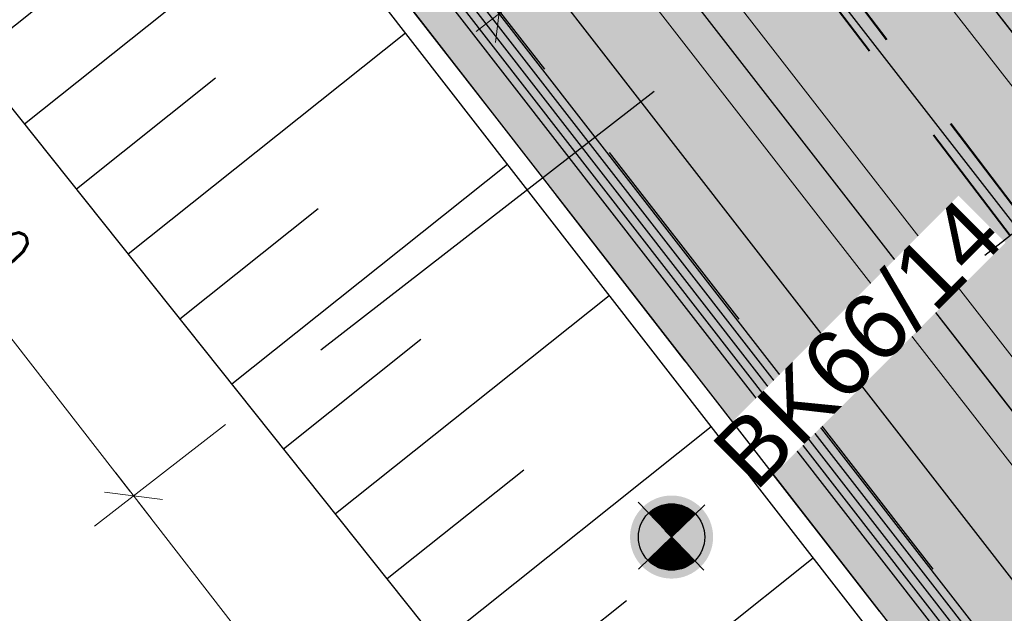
# Model space of a CAD drawing. Header units: metres. Extents: x 3458045 to 3462392, y 5482308 to 5484762.
# Tile 43 of 256: x 3459698 to 3459713, y 5483478 to 5483487. Entities that reach past the tile are written whole.
import ezdxf
from ezdxf.enums import TextEntityAlignment as Align

# ---------------------------------------------------------------- set-up
doc = ezdxf.new("R2010")
doc.units = ezdxf.units.M
doc.header["$PDMODE"] = 3
doc.header["$PDSIZE"] = 0.1
for name, pattern in [('AUSGEZOGEN', [2, 1, 1]), ('STRICHPUNKT2', [12.7, 6.35, -3.175, 0, -3.175]), ('VERDECKT2', [4.7625, 3.175, -1.5875])]:
    doc.linetypes.add(name, pattern=pattern)
doc.layers.get('0').update_dxf_attribs({"linetype": 'CONTINUOUS'})
doc.layers.get('DEFPOINTS').update_dxf_attribs({"linetype": 'CONTINUOUS'})
for name, color, linetype in [('BAUER_BK 2014', 1, 'CONTINUOUS'), ('SP_ACHSE_6721', 7, 'CONTINUOUS'), ('SP_ACHSE_6731', 7, 'CONTINUOUS'), ('SP_ACHSE_8521', 7, 'CONTINUOUS'), ('SP_AXIS', 7, 'CONTINUOUS'), ('SP_BAUGRUBE-BÖSCHUNG', 210, 'AUSGEZOGEN'), ('SP_BAUGRUBE-VERBAU', 210, 'AUSGEZOGEN'), ('SP_Blockfugen', 2, 'STRICHPUNKT2'), ('SP_Entwässerung', 170, 'VERDECKT2'), ('SP_SOLID_Trogsohle_L6', 254, 'CONTINUOUS'), ('SP_StadtbahnFluchtweg', 1, 'CONTINUOUS'), ('SP_TrogTunnel-Bautoleranz', 160, 'VERDECKT2'), ('SP_Trogwand_L6', 2, 'CONTINUOUS'), ('SP_Vb_Planung', 10, 'CONTINUOUS'), ('SP_VERM', 1, 'CONTINUOUS'), ('T__AXIS', 3, 'CONTINUOUS')]:
    doc.layers.add(name, color=color, linetype=linetype)
doc.layers.add('SP_HILF', color=6, linetype='CONTINUOUS', plot=False)
doc.styles.add('SIMPLEX8', font='simplexd.shx', dxfattribs={"width": 0.8})
doc.styles.add('SP_F', font='romans.shx', dxfattribs={"width": 0.7, "bigfont": 'sp_f.shx'})
doc.styles.get("Standard").update_dxf_attribs({"font": 'txt.shx'})
doc.linetypes.add('EISENBAHN', pattern='A,0.15,[130,ltypeshp.shx,S=0.25,R=0,X=0,Y=0],0.15', length=0.3)
doc.dimstyles.new('SOFI35$0', dxfattribs={"dimtxt": 3.5, "dimasz": 0.35, "dimexe": 0.9, "dimexo": 0.625, "dimgap": 0.945, "dimtad": 1, "dimdec": 3, "dimrnd": 0.001, "dimzin": 1, "dimdsep": 46, "dimtxsty": 'SP_F', "dimblk1": 'SOF_BEMSTR1', "dimblk2": 'SOF_BEMSTR2', "dimsah": 1, "dimcen": 3.5, "dimse1": 1, "dimse2": 1, "dimclrd": 1, "dimclre": 1, "dimclrt": 2, "dimaunit": 2, "dimazin": 0, "dimtfac": 1, "dimtdec": 3, "dimtmove": 0, "dimatfit": 3, "dimfxl": 1, "dimtolj": 1, "dimtzin": 0, "dimlwd": 0, "dimlwe": 0, "dimarcsym": 0})

# ---------------------------------------------------------------- blocks, each defined once
blk = doc.blocks.new('SOF_BEMSTR2')
at = {"color": 0, "linetype": 'ByBlock', "lineweight": -2}
for p, q in [((0, -20), (0, 8.5)), ((3.535, 3.535), (-3.535, -3.535)), ((-5, 0), (5, 0))]:
    blk.add_line(p, q, dxfattribs=at)
blk = doc.blocks.new('SOF_BEMSTR1')
at = {"color": 0, "linetype": 'ByBlock', "lineweight": -2}
for p, q in [((0, 20), (0, -8.5)), ((3.535, 3.535), (-3.535, -3.535)), ((-5, 0), (5, 0))]:
    blk.add_line(p, q, dxfattribs=at)
blk = doc.blocks.new('*D10')
at = {"layer": 'DEFPOINTS', "color": 0, "linetype": 'AUSGEZOGEN', "transparency": 16777216}
for p in [(3459707.734, 5483488.19), (3459705.267, 5483487.413), (3459705.819, 5483486.703)]:
    blk.add_point(p, dxfattribs=at)
at = {"layer": 'SP_VERM', "color": 1, "linetype": 'AUSGEZOGEN', "lineweight": 0, "transparency": 16777216}
blk.add_line((3459707.113, 5483488.847), (3459705.336, 5483487.467), dxfattribs=at)
at = {"layer": 'SP_VERM', "color": 1, "linetype": 'AUSGEZOGEN', "lineweight": 0, "transparency": 16777216, "xscale": 0.08750000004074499, "yscale": 0.08750000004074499, "zscale": 0.08750000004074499}
for name, p, rotation in [('SOF_BEMSTR2', (3459707.182, 5483488.901), 37.84192691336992), ('SOF_BEMSTR1', (3459705.267, 5483487.413), 217.8419269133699)]:
    blk.add_blockref(name, p, dxfattribs=dict(at, rotation=rotation))
at = {"layer": 'SP_VERM', "color": 2, "linetype": 'AUSGEZOGEN', "transparency": 16777216, "insert": (3459705.811, 5483488.689), "char_height": 0.875, "attachment_point": 5, "rotation": 37.8419, "style": 'SP_F'}
blk.add_mtext('\\A1;\\A1;2.42{\\H.7x;\\S5^ ;}', dxfattribs=at)
blk = doc.blocks.new('*D75')
at = {"layer": 'DEFPOINTS', "color": 0, "linetype": 'AUSGEZOGEN', "transparency": 16777216}
for p in [(3459703.332, 5483482.925), (3459699.769, 5483480.157), (3459709.467, 5483475.028)]:
    blk.add_point(p, dxfattribs=at)
at = {"layer": 'SP_VERM', "color": 1, "linetype": 'AUSGEZOGEN', "lineweight": 0, "transparency": 16777216}
blk.add_line((3459705.85, 5483472.329), (3459699.823, 5483480.088), dxfattribs=at)
at = {"layer": 'SP_VERM', "color": 1, "linetype": 'AUSGEZOGEN', "lineweight": 0, "transparency": 16777216, "xscale": 0.08750000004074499, "yscale": 0.08750000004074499, "zscale": 0.08750000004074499}
for name, p, rotation in [('SOF_BEMSTR2', (3459699.769, 5483480.157), 127.8419269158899), ('SOF_BEMSTR1', (3459705.904, 5483472.26), 307.8419269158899)]:
    blk.add_blockref(name, p, dxfattribs=dict(at, rotation=rotation))
at = {"layer": 'SP_VERM', "color": 2, "linetype": 'AUSGEZOGEN', "transparency": 16777216, "insert": (3459703.369, 5483476.622), "char_height": 0.875, "attachment_point": 5, "rotation": 307.8419, "style": 'SP_F'}
blk.add_mtext('\\A1;\\A1;10.00{\\H.7x;\\S^ ;}', dxfattribs=at)
blk = doc.blocks.new('*D77')
at = {"layer": 'DEFPOINTS', "color": 0, "linetype": 'AUSGEZOGEN', "transparency": 16777216}
for p in [(3459697.197, 5483490.822), (3459693.634, 5483488.054), (3459703.332, 5483482.925)]:
    blk.add_point(p, dxfattribs=at)
at = {"layer": 'SP_VERM', "color": 1, "linetype": 'AUSGEZOGEN', "lineweight": 0, "transparency": 16777216}
blk.add_line((3459699.715, 5483480.227), (3459693.688, 5483487.985), dxfattribs=at)
at = {"layer": 'SP_VERM', "color": 1, "linetype": 'AUSGEZOGEN', "lineweight": 0, "transparency": 16777216, "xscale": 0.08750000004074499, "yscale": 0.08750000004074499, "zscale": 0.08750000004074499}
for name, p, rotation in [('SOF_BEMSTR2', (3459693.634, 5483488.054), 127.8419269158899), ('SOF_BEMSTR1', (3459699.769, 5483480.157), 307.8419269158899)]:
    blk.add_blockref(name, p, dxfattribs=dict(at, rotation=rotation))
at = {"layer": 'SP_VERM', "color": 2, "linetype": 'AUSGEZOGEN', "transparency": 16777216, "insert": (3459697.234, 5483484.519), "char_height": 0.875, "attachment_point": 5, "rotation": 307.8419, "style": 'SP_F'}
blk.add_mtext('\\A1;\\A1;10.00{\\H.7x;\\S^ ;}', dxfattribs=at)
blk = doc.blocks.new('BK66-14')
at = {"layer": 'BAUER_BK 2014'}
h = blk.add_hatch(color=11, dxfattribs=at)
h.dxf.hatch_style = 1
h.paths.add_polyline_path([(-2.5, 0, 1), (2.5, 0, 1)])
blk.add_point((0, 0), dxfattribs=at)
blk = doc.blocks.new('SOFI-HK', base_point=(0, 0.000969))
at = {"color": 0, "linetype": 'Continuous'}
for p, q in [((0, 0.139982), (0, -0.138069)), ((-0.145258, 0.000969), (0.139135, 0.000969))]:
    blk.add_line(p, q, dxfattribs=at)
at = {"color": 0, "linetype": 'Continuous', "const_width": 0.1}
for points in [[(0, 0.050969, 0.414214), (-0.05, 0.000969)], [(0.05, 0.000969, -0.414214), (0, -0.049031)]]:
    blk.add_lwpolyline(points, format="xyb", dxfattribs=at)
at = {"color": 0, "linetype": 'Continuous'}
blk.add_circle((0, 0.000969), 0.1, dxfattribs=at)
blk = doc.blocks.new('*U404')
at = {"color": 0, "linetype": 'ByBlock'}
for p, q in [((-15.876, 19.291), (-11.682, 22.633)), ((-16.655, 20.269), (-14.552, 21.944)), ((-14.318, 17.336), (-10.148, 20.659)), ((-15.097, 18.313), (-13.006, 19.98)), ((-12.76, 15.381), (-8.614, 18.684)), ((-13.539, 16.358), (-11.46, 18.015)), ((-11.202, 13.426), (-7.081, 16.71)), ((-11.981, 14.403), (-9.914, 16.05)), ((-9.644, 11.47), (-5.547, 14.735)), ((-10.423, 12.448), (-8.368, 14.085)), ((-8.086, 9.515), (-4.013, 12.761)), ((-8.865, 10.493), (-6.822, 12.121))]:
    blk.add_line(p, q, dxfattribs=at)
blk = doc.blocks.new('kmr_i')
at = {"color": 1, "linetype": 'Continuous'}
blk.add_line((0, 0), (0, 1.416438), dxfattribs=at)
at = {"color": 1, "linetype": 'Continuous', "style": 'SIMPLEX8', "width": 0.8}
blk.add_attdef('STATION', text='', height=1, rotation=270.0000584, dxfattribs=at).set_placement((0, -0.50985), align=Align.MIDDLE_LEFT)

msp = doc.modelspace()

# ---------------------------------------------------------------- hatches: boundary and pattern name
at = {"layer": 'SP_SOLID_Trogsohle_L6'}
h = msp.add_hatch(color=253, dxfattribs=at)
h.dxf.hatch_style = 1
edge = h.paths.add_edge_path()
edge.add_arc((3460127.8927, 5483834.6133), 537.099, 217.164557, 217.694715, ccw=False)
edge.add_arc((3459955.4988, 5483703.9272), 320.7694, 216.281031, 217.164557, ccw=False)
edge.add_arc((3459880.7609, 5483649.0648), 228.0567, 215.044095, 216.281031, ccw=False)
edge.add_arc((3459838.5915, 5483619.4891), 176.5497, 213.453748, 215.044095, ccw=False)
edge.add_arc((3459811.2445, 5483601.4202), 143.7725, 211.509991, 213.453748, ccw=False)
edge.add_arc((3459791.8985, 5483589.5604), 121.0806, 209.645391, 211.509991, ccw=False)
edge.add_line((3459686.667, 5483529.6702), (3459677.3737, 5483524.3822))
edge.add_arc((3459790.1917, 5483588.7788), 129.9031, 209.717763, 211.552114)
edge.add_arc((3459809.7879, 5483600.8119), 152.899, 211.552114, 213.48297)
edge.add_arc((3459837.4921, 5483619.137), 186.1154, 213.48297, 215.062767)
edge.add_arc((3459880.2167, 5483649.123), 238.3127, 215.062767, 216.291498)
edge.add_arc((3459955.9461, 5483704.7344), 332.2677, 216.291498, 217.169163)
edge.add_arc((3460130.6394, 5483837.1857), 551.4962, 217.169163, 217.695762)
edge.add_arc((3460997.9826, 5484507.4422), 1647.6385, 217.6957619, 217.8712949)
edge.add_line((3459697.3503, 5483495.9738), (3459712.0627, 5483477.0354))
edge.add_line((3459712.0627, 5483477.0354), (3459718.3037, 5483469.2429))
edge.add_line((3459718.3037, 5483469.2429), (3459719.0948, 5483469.8574))
edge.add_line((3459719.0948, 5483469.8574), (3459725.4524, 5483474.7964))
edge.add_line((3459725.4524, 5483474.7964), (3459726.2429, 5483475.4105))
edge.add_line((3459726.2429, 5483475.4105), (3459720.4822, 5483483.557))
edge.add_line((3459720.4822, 5483483.557), (3459705.9566, 5483502.2551))
edge.add_arc((3460984.2707, 5484496.3712), 1619.3684, 217.6947149, 217.871406, ccw=False)

# ---------------------------------------------------------------- linework, layer by layer
at = {"layer": 'SP_ACHSE_6721'}
msp.add_lwpolyline([(3459853.5264, 5483320.0167, -0.1948963), (3459834.0333, 5483331.317), (3459703.015, 5483499.9698, -0.000771), (3459699.9492, 5483503.9245, -0.0023131), (3459696.908, 5483507.8981, -0.0038551), (3459693.916, 5483511.9088, -0.0053972), (3459690.9988, 5483515.9742, -0.0069393), (3459688.1827, 5483520.1102, -0.0084814), (3459685.4956, 5483524.3311, -0.0100236), (3459682.9666, 5483528.6484, -0.0115658), (3459680.6263, 5483533.0707, -0.0049744), (3459679.7641, 5483534.8411, -0.2153203), (3459678.2508, 5483614.3812, -0.0091566)], format="xyb", dxfattribs=at)
at = {"layer": 'SP_ACHSE_6731'}
msp.add_lwpolyline([(3459675.7031, 5483617.3858, 0.2228231), (3459677.0437, 5483532.3132, 0.0025401), (3459677.5007, 5483531.3892, 0.0114891), (3459679.8618, 5483526.94, 0.0099571), (3459682.4115, 5483522.5961, 0.0084252), (3459685.1192, 5483518.3487, 0.0068933), (3459687.9557, 5483514.1863, 0.0053614), (3459690.8935, 5483510.0945, 0.0038296), (3459693.906, 5483506.0574, 0.0022977), (3459696.9678, 5483502.0574, 0.0007659), (3459700.054, 5483498.0763), (3459831.272, 5483329.1671, 0.2011722), (3459853.8419, 5483316.445, 0.0012629)], format="xyb", dxfattribs=at)
at = {"layer": 'SP_ACHSE_8521'}
msp.add_lwpolyline([(3459694.0808, 5483383.6589, 0.2800965), (3459702.0956, 5483470.5561, 0.0116649), (3459700.1549, 5483474.3008, 0.0099688), (3459698.0344, 5483477.9921, 0.0081562), (3459695.7815, 5483481.6042, 0.0063437), (3459693.4247, 5483485.1496, 0.0045312), (3459690.9914, 5483488.6429, 0.0027187), (3459688.5077, 5483492.1005, 0.0009062), (3459685.9989, 5483495.5401, -0.0007831), (3459683.0952, 5483499.5198, -0.0023494), (3459680.2165, 5483503.5177, -0.0039157), (3459677.3881, 5483507.5512, -0.005482), (3459674.6361, 5483511.6372, -0.0070483), (3459671.9873, 5483515.7908, -0.0086147), (3459669.47, 5483520.0252, -0.0101697), (3459667.116, 5483524.3467, -0.2255197), (3459663.8072, 5483620.7334, -0.0051343)], format="xyb", dxfattribs=at)
at = {"layer": 'SP_AXIS'}
for points in [[(3459694.0808, 5483383.6589, 0.2800965), (3459702.0956, 5483470.5561, 0.0116649), (3459700.1549, 5483474.3008, 0.0099688), (3459698.0344, 5483477.9921, 0.0081562), (3459695.7815, 5483481.6042, 0.0063437), (3459693.4247, 5483485.1496, 0.0045312), (3459690.9914, 5483488.6429, 0.0027187), (3459688.5077, 5483492.1005, 0.0009062), (3459685.9989, 5483495.5401, -0.0007831), (3459683.0952, 5483499.5198, -0.0023494), (3459680.2165, 5483503.5177, -0.0039157), (3459677.3881, 5483507.5512, -0.005482), (3459674.6361, 5483511.6372, -0.0070483), (3459671.9873, 5483515.7908, -0.0086147), (3459669.47, 5483520.0252, -0.0101697), (3459667.116, 5483524.3467, -0.2255197), (3459663.8072, 5483620.7334, -0.0051343)], [(3459675.7031, 5483617.3858, 0.2228231), (3459677.0437, 5483532.3132, 0.0025401), (3459677.5007, 5483531.3892, 0.0114891), (3459679.8618, 5483526.94, 0.0099571), (3459682.4115, 5483522.5961, 0.0084252), (3459685.1192, 5483518.3487, 0.0068933), (3459687.9557, 5483514.1863, 0.0053614), (3459690.8935, 5483510.0945, 0.0038296), (3459693.906, 5483506.0574, 0.0022977), (3459696.9678, 5483502.0574, 0.0007659), (3459700.054, 5483498.0763), (3459831.272, 5483329.1671, 0.2011722), (3459853.8419, 5483316.445, 0.0012629)], [(3459853.5264, 5483320.0167, -0.1948963), (3459834.0333, 5483331.317), (3459703.015, 5483499.9698, -0.000771), (3459699.9492, 5483503.9245, -0.0023131), (3459696.908, 5483507.8981, -0.0038551), (3459693.916, 5483511.9088, -0.0053972), (3459690.9988, 5483515.9742, -0.0069393), (3459688.1827, 5483520.1102, -0.0084814), (3459685.4956, 5483524.3311, -0.0100236), (3459682.9666, 5483528.6484, -0.0115658), (3459680.6263, 5483533.0707, -0.0049744), (3459679.7641, 5483534.8411, -0.2153203), (3459678.2508, 5483614.3812, -0.0091566)]]:
    msp.add_lwpolyline(points, format="xyb", dxfattribs=at)
at = {"layer": 'SP_Blockfugen'}
msp.add_line((3459717.7096, 5483494.0945), (3459702.3105, 5483482.1317), dxfattribs=at)
at = {"layer": 'SP_StadtbahnFluchtweg'}
msp.add_lwpolyline([(3459713.8054, 5483477.8483), (3459699.0269, 5483496.8717, -0.000771), (3459695.9533, 5483500.8367, -0.0023131), (3459692.8836, 5483504.8473, -0.0038551), (3459689.8451, 5483508.9205, -0.0053972), (3459686.8643, 5483513.0744, -0.0069393), (3459683.9694, 5483517.3264, -0.0084814), (3459681.1903, 5483521.6917, -0.0100236), (3459678.5589, 5483526.1837, -0.0115658), (3459676.1094, 5483530.8125, -0.0049744), (3459675.2021, 5483532.6753, -0.1668111), (3459667.7831, 5483598.279, -0.1668111)], format="xyb", dxfattribs=at)
at = {"layer": 'SP_TrogTunnel-Bautoleranz'}
msp.add_lwpolyline([(3459666.6716, 5483597.3578, 0.1668118), (3459674.8871, 5483531.2602, 0.0025401), (3459675.3549, 5483530.3142, 0.0114891), (3459677.7682, 5483525.7666, 0.0099571), (3459680.3663, 5483521.3402, 0.0084252), (3459683.1175, 5483517.0247, 0.0068933), (3459685.9913, 5483512.8075, 0.0053614), (3459688.9591, 5483508.6739, 0.0038296), (3459691.9936, 5483504.6074, 0.0022977), (3459695.0687, 5483500.5899, 0.0007659), (3459698.1595, 5483496.603), (3459712.8676, 5483477.6701, 0.2011722)], format="xyb", dxfattribs=at)
at = {"layer": 'SP_Trogwand_L6'}
for points in [[(3459666.1578, 5483597.4657, 0.1668117), (3459674.4153, 5483531.0298, 0.0025401), (3459674.8856, 5483530.0791, 0.0114891), (3459677.3102, 5483525.5099, 0.0099571), (3459679.9189, 5483521.0655, 0.0084252), (3459682.6796, 5483516.7351, 0.0068933), (3459685.5616, 5483512.5059, 0.0053614), (3459688.5359, 5483508.3632, 0.0038296), (3459691.5752, 5483504.2902, 0.0022977), (3459694.6533, 5483500.2689, 0.0007659), (3459697.745, 5483496.2807), (3459712.453, 5483477.348, 0.2011722)], [(3459666.6471, 5483597.363, 0.1668118), (3459674.8646, 5483531.2492, 0.0025401), (3459675.3326, 5483530.303, 0.0114891), (3459677.7464, 5483525.7544, 0.0099571), (3459680.345, 5483521.3272, 0.0084252), (3459683.0966, 5483517.0109, 0.0068933), (3459685.9708, 5483512.7932, 0.0053614), (3459688.9389, 5483508.6591, 0.0038296), (3459691.9736, 5483504.5923, 0.0022977), (3459695.0489, 5483500.5746, 0.0007659), (3459698.1397, 5483496.5877), (3459712.8479, 5483477.6548, 0.2011722)]]:
    msp.add_lwpolyline(points, format="xyb", dxfattribs=at)
at = {"layer": 'SP_Trogwand_L6', "color": 251, "linetype": 'Continuous'}
for points in [[(3459666.2801, 5483597.44, 0.1668117), (3459674.5276, 5483531.0847, 0.0025401), (3459674.9973, 5483530.135, 0.0114891), (3459677.4193, 5483525.571, 0.0099571), (3459680.0254, 5483521.1309, 0.0084252), (3459682.7838, 5483516.804, 0.0068933), (3459685.6639, 5483512.5777, 0.0053614), (3459688.6367, 5483508.4372, 0.0038296), (3459691.6748, 5483504.3657, 0.0022977), (3459694.7522, 5483500.3453, 0.0007659), (3459697.8437, 5483496.3575), (3459712.5517, 5483477.4247)], [(3459666.4024, 5483597.4143, 0.1668117), (3459674.6399, 5483531.1395, 0.0025401), (3459675.1091, 5483530.191, 0.0114891), (3459677.5283, 5483525.6321, 0.0099571), (3459680.132, 5483521.1963, 0.0084252), (3459682.8881, 5483516.873, 0.0068933), (3459685.7662, 5483512.6495, 0.0053614), (3459688.7374, 5483508.5112, 0.0038296), (3459691.7744, 5483504.4412, 0.0022977), (3459694.8511, 5483500.4218, 0.0007659), (3459697.9424, 5483496.4342), (3459712.6504, 5483477.5014)], [(3459666.5248, 5483597.3886, 0.1668118), (3459674.7523, 5483531.1943, 0.0025401), (3459675.2208, 5483530.247, 0.0114891), (3459677.6374, 5483525.6933, 0.0099571), (3459680.2385, 5483521.2617, 0.0084252), (3459682.9924, 5483516.9419, 0.0068933), (3459685.8685, 5483512.7214, 0.0053614), (3459688.8382, 5483508.5852, 0.0038296), (3459691.874, 5483504.5167, 0.0022977), (3459694.95, 5483500.4982, 0.0007659), (3459698.0411, 5483496.5109), (3459712.7491, 5483477.5781)]]:
    msp.add_lwpolyline(points, format="xyb", dxfattribs=at)
at = {"layer": 'SP_Trogwand_L6', "color": 1, "linetype": 'VERDECKT2'}
msp.add_lwpolyline([(3459677.3737, 5483524.3822, 0.008004), (3459679.4928, 5483520.8039, 0.0084252), (3459682.2626, 5483516.4592, 0.0068933), (3459685.1523, 5483512.2187, 0.0053614), (3459688.1329, 5483508.0673, 0.0038296), (3459691.1768, 5483503.9881, 0.0022977), (3459694.2577, 5483499.9632, 0.0007659), (3459697.3503, 5483495.9738), (3459712.0581, 5483477.0413, 0.2011722)], format="xyb", dxfattribs=at)
at = {"layer": 'SP_Vb_Planung', "linetype": 'AUSGEZOGEN', "lineweight": 13, "ltscale": 13}
for points in [[(3459675.2472, 5483617.5909, 0.2228231), (3459676.5944, 5483532.0938, 0.0025401), (3459677.0537, 5483531.1652, 0.0114891), (3459679.4256, 5483526.6956, 0.0099571), (3459681.9854, 5483522.3345, 0.0084252), (3459684.7022, 5483518.0729, 0.0068933), (3459687.5465, 5483513.899, 0.0053614), (3459690.4905, 5483509.7985, 0.0038296), (3459693.5076, 5483505.7553, 0.0022977), (3459696.5721, 5483501.7517, 0.0007659), (3459699.6593, 5483497.7694), (3459830.8772, 5483328.8604, 0.2011722), (3459853.784, 5483315.9484, 0.0012629)], [(3459676.1591, 5483617.1806, 0.2228231), (3459677.493, 5483532.5326, 0.0025401), (3459677.9478, 5483531.6131, 0.0114891), (3459680.298, 5483527.1845, 0.0099571), (3459682.8376, 5483522.8577, 0.0084252), (3459685.5362, 5483518.6246, 0.0068933), (3459688.365, 5483514.4735, 0.0053614), (3459691.2965, 5483510.3904, 0.0038296), (3459694.3044, 5483506.3595, 0.0022977), (3459697.3634, 5483502.3632, 0.0007659), (3459700.4487, 5483498.3833), (3459831.6669, 5483329.4739, 0.2011722), (3459853.8999, 5483316.9416, 0.001261)], [(3459853.4564, 5483319.5216, -0.1948963), (3459833.6384, 5483331.0102), (3459702.6201, 5483499.6631, -0.000771), (3459699.5536, 5483503.6188, -0.0023131), (3459696.5095, 5483507.596, -0.0038551), (3459693.5129, 5483511.6129, -0.0053972), (3459690.5894, 5483515.6871, -0.0069393), (3459687.7656, 5483519.8346, -0.0084814), (3459685.0694, 5483524.0698, -0.0100236), (3459682.5302, 5483528.4044, -0.0115658), (3459680.1791, 5483532.8471, -0.0049744), (3459679.3124, 5483534.6267, -0.2153203), (3459677.7913, 5483614.5783, -0.0091566)]]:
    msp.add_lwpolyline(points, format="xyb", dxfattribs=at)
at = {"layer": 'SP_Vb_Planung', "linetype": 'EISENBAHN', "lineweight": 13, "ltscale": 13}
for points in [[(3459675.7031, 5483617.3858, 0.2228231), (3459677.0437, 5483532.3132, 0.0025401), (3459677.5007, 5483531.3892, 0.0114891), (3459679.8618, 5483526.94, 0.0099571), (3459682.4115, 5483522.5961, 0.0084252), (3459685.1192, 5483518.3487, 0.0068933), (3459687.9557, 5483514.1863, 0.0053614), (3459690.8935, 5483510.0945, 0.0038296), (3459693.906, 5483506.0574, 0.0022977), (3459696.9678, 5483502.0574, 0.0007659), (3459700.054, 5483498.0763), (3459831.272, 5483329.1671, 0.2011722), (3459853.8419, 5483316.445, 0.0012629)], [(3459853.5264, 5483320.0167, -0.1948963), (3459834.0333, 5483331.317), (3459703.015, 5483499.9698, -0.000771), (3459699.9492, 5483503.9245, -0.0023131), (3459696.908, 5483507.8981, -0.0038551), (3459693.916, 5483511.9088, -0.0053972), (3459690.9988, 5483515.9742, -0.0069393), (3459688.1827, 5483520.1102, -0.0084814), (3459685.4956, 5483524.3311, -0.0100236), (3459682.9666, 5483528.6484, -0.0115658), (3459680.6263, 5483533.0707, -0.0049744), (3459679.7641, 5483534.8411, -0.2153203), (3459678.2508, 5483614.3812, -0.0091566)]]:
    msp.add_lwpolyline(points, format="xyb", dxfattribs=at)
at = {"layer": 'T__AXIS'}
msp.add_lwpolyline([(3459852.8088, 5483318.3544, -0.1909974), (3459832.6507, 5483330.2433), (3459701.7482, 5483498.7468, -0.0007641), (3459698.6548, 5483502.7371, -0.0022924), (3459695.5859, 5483506.7462, -0.0038207), (3459692.5662, 5483510.7926, -0.005349), (3459689.6213, 5483514.8936, -0.0068774), (3459686.7776, 5483519.0653, -0.0084057), (3459684.0627, 5483523.3219, -0.0099341), (3459681.5058, 5483527.6751, -0.0114626), (3459679.1375, 5483532.1336, -0.004929), (3459678.2644, 5483533.918, -0.2160712), (3459676.6775, 5483615.1548, -0.0091087)], format="xyb", dxfattribs=at)

# ---------------------------------------------------------------- dimensions: what is measured, and where the dimension line sits
at = {"layer": 'SP_VERM', "linetype": 'AUSGEZOGEN'}
dim = msp.add_linear_dim(base=(3459705.2672, 5483487.4128), p1=(3459707.7339, 5483488.1905), p2=(3459705.8188, 5483486.7028), angle=37.84193, text='\\A1;2.42{\\H.7x;\\S5^ ;}', dimstyle='SOFI35$0', override={"dimblk1": 'SOF_BEMSTR2', "dimblk2": 'SOF_BEMSTR1'}, dxfattribs=at)
dim.commit()
dim.dimension.update_dxf_attribs({"geometry": '*D10', "text_midpoint": (3459706.2248, 5483488.1567), "dimtype": 160})
for base, p1, p2, picture, middle in [((3459693.6342, 5483488.0545), (3459703.3322, 5483482.9254), (3459697.1973, 5483490.8225), '*D77', (3459697.2337, 5483484.5193)), ((3459699.7691, 5483480.1574), (3459709.467, 5483475.0283), (3459703.3322, 5483482.9254), '*D75', (3459703.3686, 5483476.6222))]:
    dim = msp.add_linear_dim(base=base, p1=p1, p2=p2, angle=127.84193, text='\\A1;10.00{\\H.7x;\\S^ ;}', dimstyle='SOFI35$0', dxfattribs=at)
    dim.commit()
    dim.dimension.update_dxf_attribs({"geometry": picture, "text_midpoint": middle})

# ---------------------------------------------------------------- next in the draw order: texts
at = {"layer": 'BAUER_BK 2014', "insert": (3459708.4146, 5483480.9064, -95.67), "char_height": 1, "attachment_point": 1, "rotation": 45, "bg_fill": 3, "box_fill_scale": 1, "bg_fill_color": 256, "bg_fill_transparency": 0}
msp.add_mtext_dynamic_manual_height_columns('{\\fArial|b0|i0|c0|p34;BK66/14}', width=5.325547, gutter_width=12.5, heights=[0], dxfattribs=at)

# ---------------------------------------------------------------- next in the draw order: linework, layer by layer
at = {"layer": 'SP_BAUGRUBE-VERBAU'}
for points in [[(3459717.7677, 5483469.447), (3459711.8285, 5483476.8629), (3459697.1208, 5483495.7953, -0.0007659), (3459694.0276, 5483499.7854, -0.0022977), (3459690.9451, 5483503.8124, -0.0038296), (3459687.8985, 5483507.8952, -0.0053614), (3459684.9143, 5483512.0516, -0.0068933), (3459682.02, 5483516.2988, -0.0084252), (3459679.245, 5483520.6517, -0.0083742), (3459677.0257, 5483524.4055, -0.0114891)], [(3459714.014, 5483466.4553), (3459708.1885, 5483473.1334), (3459693.2158, 5483491.9222, -0.0007659), (3459690.0625, 5483495.8875, -0.0022977), (3459686.8912, 5483499.926, -0.0038296), (3459683.7301, 5483504.0546, -0.0053614), (3459680.6069, 5483508.293, -0.0068933), (3459677.5513, 5483512.6599, -0.0056361), (3459675.5569, 5483515.6678, -0.0064751)]]:
    msp.add_lwpolyline(points, format="xyb", dxfattribs=at)
at = {"layer": 'SP_Entwässerung'}
for p, q in [((3459688.9821, 5483516.0742), (3459713.1957, 5483484.2555)), ((3459688.9888, 5483516.0786), (3459713.2021, 5483484.2604)), ((3459688.724, 5483515.9048), (3459712.9516, 5483484.0678)), ((3459688.7307, 5483515.9092), (3459712.9579, 5483484.0726))]:
    msp.add_line(p, q, dxfattribs=at)
at = {"layer": 'SP_HILF'}
msp.add_lwpolyline([(3459702.897, 5483506.2019, -0.0023133), (3459699.8764, 5483510.1484, -0.0038551), (3459696.9188, 5483514.1131, -0.0053972), (3459694.0485, 5483518.1131, -0.0069393), (3459691.2906, 5483522.1637, -0.0084814), (3459688.6714, 5483526.2779, -0.008136), (3459686.667, 5483529.6702), (3459677.3737, 5483524.3822, 0.008004), (3459679.4928, 5483520.8039, 0.0084251), (3459682.2626, 5483516.4592, 0.0068933), (3459685.1523, 5483512.2187, 0.0053614), (3459688.1329, 5483508.0673, 0.0038296), (3459691.1768, 5483503.9881, 0.0022977), (3459694.2577, 5483499.9632, 0.0007659), (3459697.3503, 5483495.9738), (3459712.0627, 5483477.0354), (3459718.3037, 5483469.2429), (3459719.0948, 5483469.8574), (3459725.4524, 5483474.7964), (3459726.2429, 5483475.4105), (3459720.4822, 5483483.557), (3459705.9566, 5483502.2551, -0.000771)], format="xyb", close=True, dxfattribs=at)

# ---------------------------------------------------------------- next in the draw order: block references
at = {"layer": 'BAUER_BK 2014', "xscale": 5.000000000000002, "yscale": 5.000000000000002, "zscale": 5.000000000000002, "rotation": 314.0182533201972}
msp.add_blockref('SOFI-HK', (3459707.863, 5483479.537, -3.374), dxfattribs=at)
at = {"layer": 'BAUER_BK 2014', "xscale": 0.25, "yscale": 0.25}
msp.add_blockref('BK66-14', (3459707.863, 5483479.537, -3.374), dxfattribs=at)
at = {"layer": 'SP_AXIS', "xscale": 0.4500000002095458, "yscale": 0.4500000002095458, "zscale": 0.4500000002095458, "rotation": 127.84196358}
msp.add_blockref('kmr_i', (3459713.0768, 5483484.1641), dxfattribs=at).add_auto_attribs({'STATION': '0+299.000'})
at = {"layer": 'SP_BAUGRUBE-BÖSCHUNG'}
msp.add_blockref('*U404', (3459714.007, 5483466.4633), dxfattribs=at)

doc.saveas('drawing.dxf')
